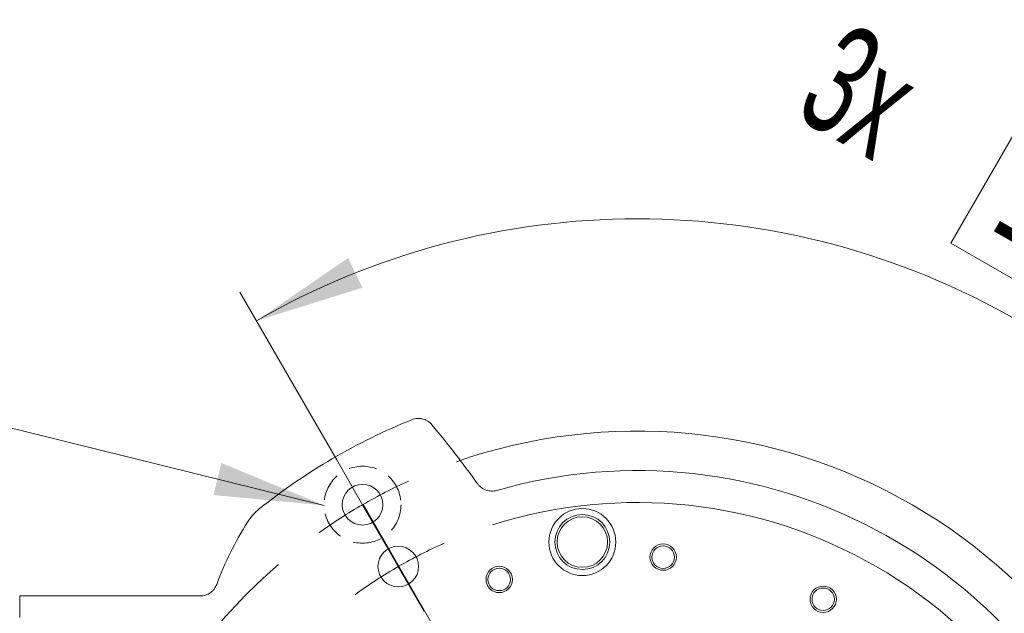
# Model space of a CAD drawing. Header units: millimetres. Extents: x 0 to 8410, y 0 to 5940.
# Tile 131 of 256: x 4817 to 5265, y 1254 to 1525. Entities that reach past the tile are written whole.
import ezdxf

# ---------------------------------------------------------------- set-up
doc = ezdxf.new("R2010")
doc.units = ezdxf.units.MM
doc.header["$LTSCALE"] = 10
doc.linetypes.add('HIDDEN', pattern=[1.905, 1.27, -0.635])
doc.styles.add('SLDTEXTSTYLE0', font='TXT', dxfattribs={"width": 0.605})
doc.dimstyles.new('SLDDIMSTYLE7', dxfattribs={"dimtxt": 50, "dimasz": 50, "dimexe": 0, "dimexo": 0.0625, "dimgap": -12.5, "dimtad": 1, "dimtoh": 1, "dimdec": 4, "dimlfac": 10, "dimzin": 12, "dimdsep": 46, "dimtxsty": 'SLDTEXTSTYLE0', "dimsah": 1, "dimcen": 0.09, "dimadec": 1, "dimazin": 0, "dimtfac": 1, "dimtofl": 0, "dimtmove": 0, "dimatfit": 3, "dimfxl": 0, "dimfrac": 2, "dimtolj": 1, "dimtzin": 12, "dimarcsym": 0})
doc.dimstyles.new('SLDDIMSTYLE8', dxfattribs={"dimtxt": 50, "dimasz": 50, "dimexe": 0, "dimexo": 0.0625, "dimgap": -12.5, "dimtad": 0, "dimtih": 1, "dimtoh": 1, "dimdec": 1, "dimrnd": 1e-09, "dimzin": 12, "dimdsep": 46, "dimtxsty": 'SLDTEXTSTYLE0', "dimblk1": 'NONE', "dimsah": 1, "dimcen": 0, "dimadec": 0, "dimazin": 0, "dimtfac": 1, "dimtmove": 0, "dimatfit": 3, "dimldrblk": 'NONE', "dimfxl": 0, "dimfrac": 2, "dimtolj": 1, "dimtzin": 12, "dimarcsym": 0})

# ---------------------------------------------------------------- blocks, each defined once
blk = doc.blocks.new('*D34')
at = {"color": 7, "linetype": 'Continuous', "lineweight": 0}
for p, q in [((5279.46, 1489.4), (5241.11, 1422.97)), ((5435.55, 1399.28), (5279.46, 1489.4)), ((5241.11, 1422.97), (5397.2, 1332.85)), ((4952.94, 1339.42), (4917.64, 1400.56)), ((5397.2, 1332.85), (5435.55, 1399.28)), ((5381.19, 1087.41), (5460.04, 1087.41))]:
    blk.add_line(p, q, dxfattribs=at)
blk.add_arc((5098.44, 1087.41), 346.59, 0, 120, dxfattribs=at)
for points in [[(4925.14, 1387.57), (4973.4, 1402.66), (4966.85, 1416.15)], [(5445.04, 1087.41), (5448.94, 1137.82), (5433.98, 1136.74)]]:
    blk.add_solid(points, dxfattribs=at)
at = {"color": 7, "linetype": 'Continuous', "lineweight": 0, "char_height": 50, "attachment_point": 1, "rotation": 330, "style": 'SLDTEXTSTYLE0'}
for s, insert in [('3x ', (5193.97, 1524.61)), (' 120° ', (5273.34, 1478.78))]:
    blk.add_mtext(s, dxfattribs=dict(at, insert=insert))
blk = doc.blocks.new('*D36')
at = {"color": 7, "linetype": 'Continuous', "lineweight": 0}
for p, q in [((4973.74, 1304.08), (5223.15, 870.73)), ((5223.15, 870.73), (5318.9, 704.35)), ((5363.62, 796.4), (5363.62, 719.7)), ((5585.38, 796.4), (5363.62, 796.4)), ((5585.38, 719.7), (5585.38, 796.4)), ((5363.62, 719.7), (5585.38, 719.7)), ((5318.9, 704.35), (5601.19, 704.35))]:
    blk.add_line(p, q, dxfattribs=at)
blk.add_solid([(5223.15, 870.73), (5241.59, 823.65), (5254.59, 831.14)], dxfattribs=at)
at = {"color": 7, "linetype": 'Continuous', "lineweight": 0, "char_height": 50, "attachment_point": 1, "style": 'SLDTEXTSTYLE0'}
for s, insert in [('%%c', (5359.78, 784.15)), (' 500 ', (5432.66, 784.15))]:
    blk.add_mtext(s, dxfattribs=dict(at, insert=insert))
blk = doc.blocks.new('_NONE')
blk = doc.blocks.new('SW_CENTERMARKSYMBOL_0')
at = {"color": 0, "linetype": 'Continuous', "lineweight": 0}
for p, q in [((-11.75, 20.35), (-20.5, 35.51)), ((0, 0), (-11.75, 20.35)), ((0, 0), (11.75, -20.35)), ((16.25, -28.15), (4.5, -7.79)), ((16.25, -28.15), (28, -48.5))]:
    blk.add_line(p, q, dxfattribs=at)
for radius, start, end in [(250, 10.7716, 109.2284), (250, 114.6142, 120), (250, 120, 125.3858), (217.5, 12.3812, 107.6188), (217.5, 113.8094, 120), (250, 130.7716, 229.2284), (217.5, 120, 126.1906)]:
    blk.add_arc((125, -216.51), radius, start, end, dxfattribs=at)

msp = doc.modelspace()

# ---------------------------------------------------------------- linework, layer by layer
at = {"color": 7, "linetype": 'Continuous', "lineweight": 0}
for p, q in [((4592.961147, 1393.122595), (4955.943769, 1303.61193)), ((4899.595732, 1262.407593), (4817.441175, 1262.407593)), ((4817.441175, 1262.407593), (4817.441175, 1254.560672)), ((4817.441175, 1252.631299), (4817.441175, 1254.560672))]:
    msp.add_line(p, q, dxfattribs=at)
at = {"color": 7, "linetype": 'HIDDEN', "lineweight": 0}
msp.add_circle((4973.441163, 1303.913947), 17.5, dxfattribs=at)
at = {"color": 7, "linetype": 'Continuous', "lineweight": 0}
for centre, radius in [((4973.441163, 1303.913947), 9.25), ((5073.441163, 1286.907596), 15.235835), ((5073.441163, 1286.907596), 12.5), ((5073.441163, 1286.907596), 11.5), ((5110.223531, 1280.047612), 6), ((4989.691163, 1275.768122), 9.25), ((5110.223531, 1280.047612), 5.1), ((5035.606509, 1269.892681), 6), ((5035.606509, 1269.892681), 5.1), ((5183.046794, 1260.874847), 6), ((5183.046794, 1260.874847), 5.1)]:
    msp.add_circle(centre, radius, dxfattribs=at)
for centre, radius, start, end in [((5098.441163, 1087.407596), 275, 111.89758639, 128.67281892), ((4620.456128, 1020.693642), 500, 35.83511859, 39.72722386), ((5098.441163, 1087.407596), 232, 18.27405749, 106.00143472), ((5047.803116, 1215.669082), 150, 147.62697524, 159.73266206)]:
    msp.add_arc(centre, radius, start, end, dxfattribs=at)
for points, knots in [([(5005.004108, 1340.260303), (5004.46345, 1340.9109), (5003.836368, 1341.460713), (5002.767308, 1342.135659), (5002.39355, 1342.331917), (5001.626798, 1342.661022), (5001.231623, 1342.795276), (5000.620782, 1342.950238), (5000.413256, 1342.994231), (4999.998449, 1343.065104), (4999.790762, 1343.092164), (4999.16687, 1343.148783), (4998.749837, 1343.153928), (4997.913542, 1343.098374), (4997.492649, 1343.036815), (4996.673754, 1342.849903), (4996.27272, 1342.724631), (4995.880272, 1342.566887)], [0, 0, 0, 0, 0.25, 0.25, 0.375, 0.375, 0.5, 0.5, 0.5625, 0.5625, 0.625, 0.625, 0.75, 0.75, 0.875, 0.875, 1, 1, 1, 1]), ([(5034.487712, 1310.418708), (5033.697251, 1310.192026), (5032.892911, 1310.090218), (5031.665853, 1310.122365), (5031.256598, 1310.164881), (5030.458103, 1310.309857), (5030.065778, 1310.412343), (5029.295158, 1310.678125), (5028.915706, 1310.84265), (5028.196594, 1311.222295), (5027.853601, 1311.438287), (5027.200694, 1311.922535), (5026.888862, 1312.192984), (5026.313705, 1312.775497), (5026.049408, 1313.087657), (5025.80869, 1313.420989)], [0, 0, 0, 0, 0.25, 0.25, 0.375, 0.375, 0.5, 0.5, 0.625, 0.625, 0.75, 0.75, 0.875, 0.875, 1, 1, 1, 1]), ([(4907.090133, 1267.629223), (4906.807044, 1266.862593), (4906.416378, 1266.157891), (4905.671249, 1265.192438), (4905.397168, 1264.888704), (4904.813054, 1264.332407), (4904.501144, 1264.077308), (4903.837147, 1263.613761), (4903.483056, 1263.40487), (4902.757492, 1263.048301), (4902.383535, 1262.89853), (4901.613356, 1262.6558), (4901.214262, 1262.562532), (4900.409757, 1262.438722), (4900.004341, 1262.407596), (4899.595725, 1262.407596)], [0, 0, 0, 0, 0.25, 0.25, 0.375, 0.375, 0.5, 0.5, 0.625, 0.625, 0.75, 0.75, 0.875, 0.875, 1, 1, 1, 1])]:
    msp.add_open_spline(points, degree=3, knots=knots, dxfattribs=at)
msp.add_open_spline([(4921.116101, 1295.983465), (4921.859913, 1297.156746), (4923.521421, 1299.347562), (4925.51669, 1301.239438), (4926.601267, 1302.107503)], degree=3, dxfattribs=at)
msp.add_solid([(4955.943769, 1303.61193), (4909.19372, 1322.865057), (4905.60234, 1308.301335)], dxfattribs=at)

# ---------------------------------------------------------------- block references
msp.add_blockref('SW_CENTERMARKSYMBOL_0', (4973.441163, 1303.913947), dxfattribs=at)

# ---------------------------------------------------------------- dimensions: what is measured, and where the dimension line sits
dim = msp.add_angular_dim_2l(base=(5271.738522, 1387.567426), line1=((4993.941163, 1268.406906), (4952.941163, 1339.420989)), line2=((5315.691163, 1087.407596), (5381.191163, 1087.407596)), text='3x <>', dimstyle='SLDDIMSTYLE7', dxfattribs=at)
dim.commit()
dim.dimension.update_dxf_attribs({"geometry": '*D34', "text_midpoint": (5271.738522, 1387.567426), "dimtype": 162})
dim = msp.add_diameter_dim_2p(p1=(4973.736935, 1304.084442), p2=(5223.145391, 870.73075), dimstyle='SLDDIMSTYLE8', dxfattribs=at)
dim.commit()
dim.dimension.update_dxf_attribs({"geometry": '*D36', "text_midpoint": (5472.543913, 758.049706), "dimtype": 163})

doc.saveas('drawing.dxf')
